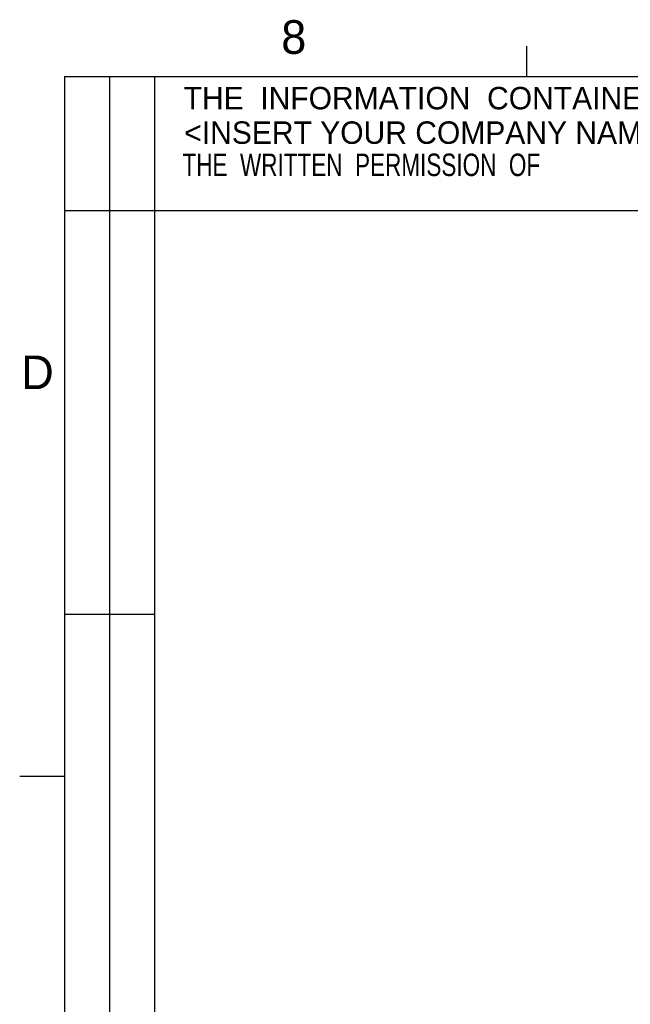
# Model space of a CAD drawing. Extents: x 5 to 273, y 8 to 212.
# Tile 10 of 19: x 5 to 48, y 142 to 212. Entities that reach past the tile are written whole.
import ezdxf

# ---------------------------------------------------------------- set-up
doc = ezdxf.new("R2010")
doc.units = 0
doc.layers.get('0').update_dxf_attribs({"linetype": 'CONTINUOUS'})

# ---------------------------------------------------------------- blocks, each defined once
blk = doc.blocks.new('NOTE8')
at = {"color": 7, "width": 0.75}
for s, p in [('THE  WRITTEN  PERMISSION  OF  ', (0, -1.5875)), ('<INSERT YOUR COMPANY NAME>  IS  PROHIBITED.', (40.005, -1.5875))]:
    blk.add_text(s, height=1.5875, dxfattribs=at).set_placement(p)

msp = doc.modelspace()

# ---------------------------------------------------------------- linework, layer by layer
at = {"color": 255, "linetype": 'CONTINUOUS'}
for p, q in [((41.083, 208.079), (41.083, 210.233)), ((8.38, 208.079), (270, 208.079)), ((8.38, 208.079), (8.38, 9.959)), ((11.555, 208.079), (11.555, 133.366)), ((14.73, 208.079), (14.73, 133.366)), ((8.38, 198.59), (111.69, 198.59)), ((14.73, 170), (8.38, 170)), ((8.38, 158.549), (5.205, 158.549))]:
    msp.add_line(p, q, dxfattribs=at)

# ---------------------------------------------------------------- block references
msp.add_blockref('NOTE8', (16.718, 202.625))

# ---------------------------------------------------------------- texts
at = {"color": 7, "attachment_point": 1}
for s, insert, char_height in [('8', (23.702, 212.068), 2.381), ('THE  INFORMATION  CONTAINED  IN  THIS  DRAWING  IS  THE  SOLE  PROPERTY  OF', (16.798, 207.345), 1.5875), ('<INSERT YOUR COMPANY NAME>  ANY  REPRODUCTION  IN  PART  OR  WHOLE  WITHOUT', (16.846, 204.905), 1.5875), ('D', (5.316, 188.336), 2.381)]:
    msp.add_mtext(s, dxfattribs=dict(at, insert=insert, char_height=char_height))

doc.saveas('drawing.dxf')
